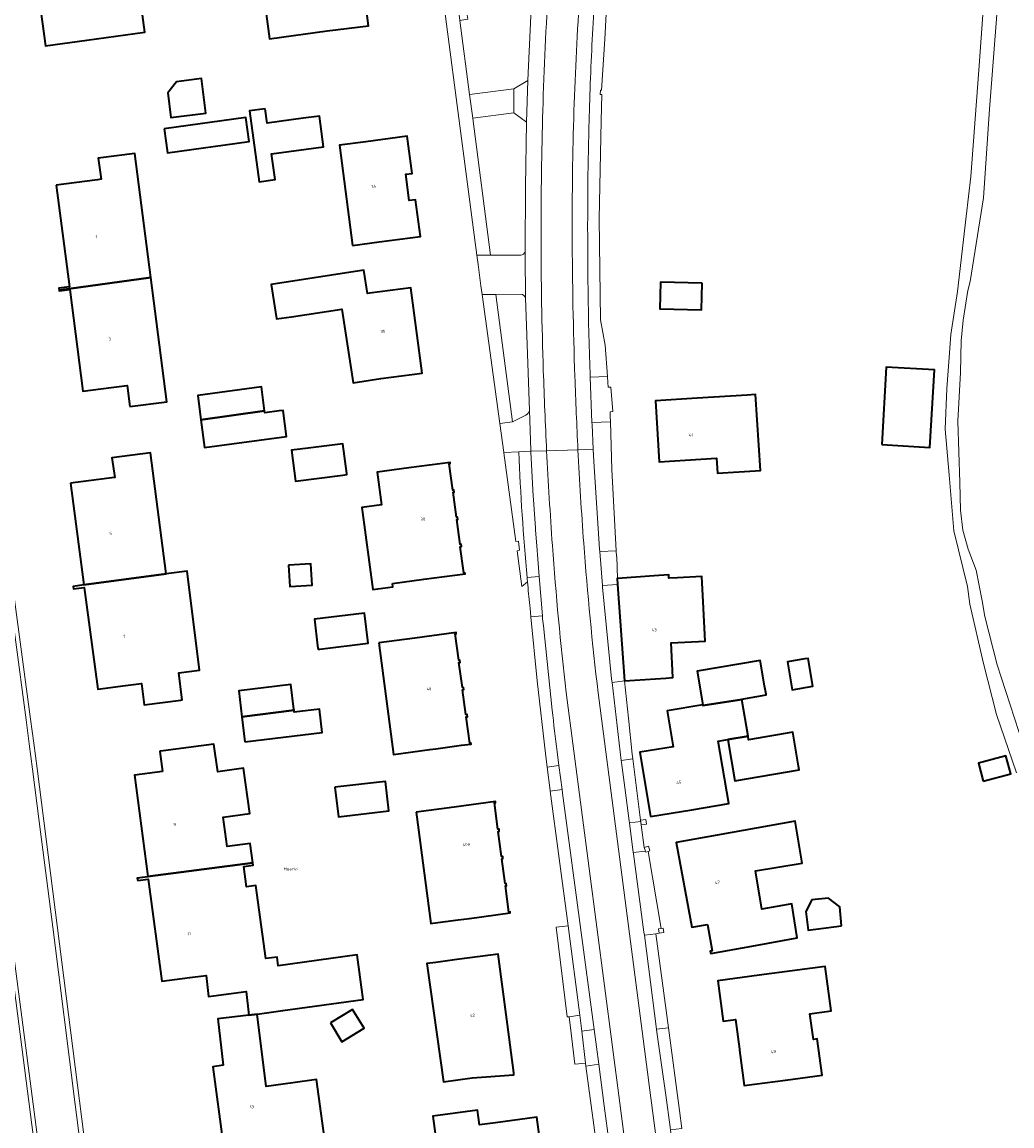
# Model space of a CAD drawing. Header units: metres. Extents: x 201541 to 204988, y 387833 to 394342.
# Tile 159 of 214: x 203516 to 203635, y 391605 to 391738. Entities that reach past the tile are written whole.
import ezdxf
from ezdxf.enums import TextEntityAlignment as Align

# ---------------------------------------------------------------- set-up
doc = ezdxf.new("R2010")
doc.units = ezdxf.units.M
doc.layers.get('Defpoints').update_dxf_attribs({"lineweight": 25})
for name, color, linetype, lineweight in [('B-WE-GR-BEPLANTING_CULTUUR_BODEMBEDEKKER-GV', 90, 'Continuous', 18), ('B-WE-IE-TERREINAFSCHEIDING_KUNSTMATIG_MUUR-G', 90, 'IE-TERREINAFSCHEIDING-KUNSTMATIG-DICHT', 18), ('B-WE-IE-TERREINAFSCHEIDING_KUNSTMATIG_MUUR-GV', 90, 'Continuous', 18), ('B-WE-OG-BEBOUWING-GV', 7, 'Continuous', 35), ('B-WE-OG-BEBOUWING-T18', 10, 'Continuous', 18), ('B-WE-OG-TERREIN_ERF-GV', 7, 'Continuous', 18), ('B-WE-OG-WATER-GV', 130, 'Continuous', 18), ('B-WE-OG-WATER_SLOOT-GV', 120, 'Continuous', 18), ('B-WE-VH-ONVERHARD-GV', 252, 'Continuous', 18), ('B-WE-VH-VERHARDING_ASFALT-GV', 252, 'Continuous', 18), ('B-WE-VH-VERHARDING_BETONSTRAATSTEEN-GV', 252, 'Continuous', 18), ('B-WE-VH-VERHARDING_STRAATBAKSTEEN-GV', 252, 'Continuous', 18), ('B-WE-VH-VERHARDING_TEGEL-GV', 252, 'Continuous', 18)]:
    doc.layers.add(name, color=color, linetype=linetype, lineweight=lineweight)
doc.styles.add('NLCS-ISO-M200-T18', font='NLCS-ISO.ttf', dxfattribs={"height": 0.36})
doc.linetypes.add('IE-TERREINAFSCHEIDING-KUNSTMATIG-DICHT', pattern='A,8,-1,[82,NLCS.SHX,S=0.75,R=90,X=0,Y=0],-1', length=10)

msp = doc.modelspace()

# ---------------------------------------------------------------- linework, layer by layer
at = {"layer": 'B-WE-GR-BEPLANTING_CULTUUR_BODEMBEDEKKER-GV'}
for points in [[(203572.889, 391749.26), (203571.427, 391749.421), (203571.384, 391747.935), (203569.464, 391748.063), (203569.538, 391749.629), (203567.055, 391749.902), (203567.248, 391748.428), (203568.519, 391738.723), (203569.449, 391738.849), (203569.594, 391737.879), (203568.65, 391737.722), (203569.812, 391728.85), (203575.109, 391729.543), (203576.812, 391730.562), (203576.813, 391730.59), (203577.158, 391738.283), (203577.586, 391746.045), (203576.37, 391746.103)], [(203576.474, 391710.055), (203576.509, 391717.804), (203576.635, 391725.55), (203575.101, 391726.653), (203570.184, 391726.009)], [(203570.184, 391726.009), (203570.187, 391725.99), (203572.335, 391709.59), (203575.948, 391709.59)], [(203576.009, 391704.916), (203572.949, 391704.9), (203574.949, 391689.627), (203576.571, 391690.427)], [(203576.977, 391690.994), (203576.512, 391704.514)], [(203575.719, 391686.018), (203573.903, 391685.934), (203573.91, 391685.885), (203575.376, 391675.259)], [(203575.376, 391675.259), (203575.675, 391675.314), (203575.79, 391674.246), (203575.53, 391674.15), (203576.086, 391669.854), (203576.754, 391670.418)]]:
    msp.add_lwpolyline(points, dxfattribs=at)
for points in [[(203575.948, 391709.59, 0.3400764), (203576.474, 391710.055)], [(203576.512, 391704.514, 0.2507881), (203576.009, 391704.916)], [(203576.571, 391690.427, 0.2515443), (203576.977, 391690.994)], [(203576.705, 391670.945, -0.0129254), (203575.719, 391686.018)], [(203576.754, 391670.418, -0.0020562), (203576.705, 391670.945)]]:
    msp.add_lwpolyline(points, format="xyb", dxfattribs=at)
at = {"layer": 'B-WE-IE-TERREINAFSCHEIDING_KUNSTMATIG_MUUR-G'}
for points in [[(203587.41, 391766.787), (203587.589, 391766.773), (203587.364, 391760.523), (203587.055, 391754.414), (203586.446, 391743.909), (203586.04, 391735.513), (203585.64, 391729.371), (203585.517, 391729.379), (203585.484, 391728.849), (203585.656, 391728.85), (203585.57, 391725.727)], [(203585.57, 391725.727), (203585.35, 391713.949), (203585.513, 391701.855), (203586.061, 391698.809)], [(203586.405, 391694.327), (203586.429, 391693.754), (203586.762, 391693.792)], [(203586.984, 391690.847), (203586.658, 391690.818), (203586.683, 391690.289)], [(203590.938, 391641.922), (203590.308, 391641.841)], [(203590.308, 391641.841), (203590.4, 391641.28)], [(203590.741, 391641.332), (203591.01, 391641.366), (203590.938, 391641.922)], [(203590.4, 391641.28), (203590.741, 391641.332)], [(203591.144, 391638.686), (203590.754, 391638.567)], [(203590.754, 391638.567), (203590.923, 391638.014), (203591.223, 391638.106)], [(203591.223, 391638.106), (203591.437, 391638.172), (203591.268, 391638.724), (203591.144, 391638.686)], [(203592.775, 391628.878), (203592.459, 391628.83)], [(203592.459, 391628.83), (203592.543, 391628.287)], [(203592.543, 391628.287), (203593.093, 391628.372), (203593.01, 391628.914), (203592.775, 391628.878)]]:
    msp.add_lwpolyline(points, dxfattribs=at)
at = {"layer": 'B-WE-IE-TERREINAFSCHEIDING_KUNSTMATIG_MUUR-GV'}
for points in [[(203590.4, 391641.28), (203590.741, 391641.332), (203591.01, 391641.366), (203590.938, 391641.922), (203590.308, 391641.841), (203590.332, 391641.696)], [(203591.223, 391638.106), (203591.437, 391638.172), (203591.268, 391638.724), (203591.144, 391638.686), (203590.754, 391638.567), (203590.885, 391638.14), (203590.923, 391638.014)], [(203592.543, 391628.287), (203593.093, 391628.372), (203593.01, 391628.914), (203592.775, 391628.878), (203592.459, 391628.83)]]:
    msp.add_lwpolyline(points, close=True, dxfattribs=at)
at = {"layer": 'B-WE-OG-BEBOUWING-GV'}
for points in [[(203552.749, 391736.486), (203557.708, 391737.118), (203556.694, 391745.077), (203550.919, 391744.304), (203549.465, 391744.11), (203549.332, 391745.104), (203549.02, 391745.061), (203549.153, 391744.068), (203544.774, 391743.482), (203545.438, 391738.527), (203545.838, 391735.529)], [(203523.931, 391735.395), (203530.877, 391736.342), (203530.473, 391739.302), (203529.794, 391744.256), (203524, 391743.463), (203522.607, 391743.272), (203522.471, 391744.265), (203522.164, 391744.231), (203522.301, 391743.23), (203517.888, 391742.626), (203518.978, 391734.713)], [(203533.634, 391729.052), (203534.008, 391726.108), (203538.205, 391726.64), (203537.681, 391730.774), (203534.674, 391730.393)], [(203545.324, 391727.151), (203543.417, 391726.887), (203544.594, 391718.397), (203546.502, 391718.667), (203546.065, 391721.749), (203552.309, 391722.596), (203551.81, 391726.274), (203549.852, 391726.008), (203545.558, 391725.426)], [(203533.209, 391724.743), (203533.611, 391721.855), (203543.381, 391723.215), (203542.977, 391726.107)], [(203555.78, 391710.773), (203558.965, 391711.185), (203563.923, 391711.827), (203563.35, 391716.253), (203562.57, 391716.152), (203562.157, 391719.305), (203562.92, 391719.405), (203562.336, 391723.856), (203557.379, 391723.206), (203554.222, 391722.792)], [(203520.27, 391718.009), (203521.848, 391705.812), (203520.593, 391705.65), (203520.608, 391705.423), (203531.612, 391706.935), (203529.692, 391721.788), (203525.309, 391721.221), (203525.635, 391718.702), (203525.229, 391718.65), (203523.67, 391718.449)], [(203529.099, 391691.459), (203533.539, 391692.032), (203531.612, 391706.935), (203520.608, 391705.423), (203520.616, 391705.307), (203521.892, 391705.472), (203523.469, 391693.28), (203526.867, 391693.719), (203528.428, 391693.921), (203528.775, 391693.965)], [(203557.832, 391705.029), (203557.592, 391704.992), (203557.155, 391707.808), (203546.039, 391706.082), (203546.672, 391702.006), (203546.679, 391701.961), (203548.455, 391702.209), (203554.488, 391703.142), (203555.857, 391694.29), (203559.168, 391694.802), (203564.126, 391695.45), (203562.789, 391705.677)], [(203597.694, 391706.255), (203592.696, 391706.376), (203592.618, 391703.163), (203597.616, 391703.041)], [(203619.218, 391686.903), (203624.974, 391686.556), (203625.528, 391695.837), (203619.769, 391696.179)], [(203537.607, 391689.874), (203545.232, 391690.942), (203544.853, 391693.793), (203537.221, 391692.776)], [(203603.077, 391692.814), (203597.094, 391692.445), (203592.104, 391692.137), (203592.554, 391684.827), (203597.544, 391685.135), (203599.414, 391685.251), (203599.55, 391683.478), (203604.677, 391683.776), (203604.102, 391692.881)], [(203545.232, 391690.942), (203537.607, 391689.874), (203538.051, 391686.535), (203547.885, 391687.843), (203547.466, 391690.991), (203546.985, 391690.927), (203545.265, 391690.697)], [(203550.47, 391686.455), (203548.475, 391686.201), (203548.945, 391682.511), (203554.625, 391683.233), (203555.106, 391683.308), (203555.089, 391683.416), (203554.634, 391686.986)], [(203521.968, 391682.246), (203523.588, 391670.056), (203533.436, 391671.388), (203531.581, 391685.908), (203526.942, 391685.315), (203527.269, 391682.953), (203526.923, 391682.905), (203525.383, 391682.7)], [(203560.557, 391670.229), (203564.319, 391670.732), (203569.274, 391671.394), (203569.256, 391671.528), (203569.122, 391671.51), (203568.702, 391674.646), (203568.836, 391674.664), (203568.801, 391674.932), (203568.667, 391674.914), (203568.267, 391677.904), (203568.401, 391677.922), (203568.366, 391678.184), (203568.232, 391678.166), (203567.83, 391681.167), (203567.964, 391681.185), (203567.928, 391681.454), (203567.794, 391681.436), (203567.371, 391684.599), (203567.505, 391684.617), (203567.487, 391684.751), (203562.532, 391684.088), (203558.718, 391683.578), (203559.242, 391679.66), (203556.903, 391679.347), (203558.218, 391669.509), (203560.611, 391669.829)], [(203548.121, 391672.435), (203548.257, 391669.887), (203550.931, 391670.03), (203550.795, 391672.578)], [(203528.584, 391657.988), (203530.468, 391658.24), (203530.792, 391655.696), (203535.202, 391656.258), (203535.367, 391656.279), (203535.332, 391656.554), (203534.955, 391659.499), (203537.452, 391659.855), (203535.969, 391671.7), (203533.436, 391671.388), (203523.588, 391670.056), (203522.28, 391669.882), (203522.32, 391669.576), (203523.628, 391669.75), (203525.25, 391657.541)], [(203592.483, 391671.174), (203587.551, 391670.823), (203587.496, 391670.819), (203587.546, 391670.114), (203588.369, 391658.54), (203593.356, 391658.896), (203594.168, 391658.954), (203593.963, 391663.097), (203598.043, 391663.299), (203597.808, 391668.015), (203597.656, 391671.077), (203594.726, 391670.915), (203593.716, 391670.859), (203593.718, 391671.262)], [(203551.601, 391662.767), (203551.651, 391662.351), (203551.862, 391662.376), (203557.648, 391663.071), (203557.214, 391666.664), (203551.217, 391665.94)], [(203558.916, 391663.098), (203560.701, 391649.742), (203565.032, 391650.321), (203565.76, 391650.418), (203568.831, 391650.829), (203569.987, 391650.983), (203569.969, 391651.117), (203569.835, 391651.099), (203569.415, 391654.235), (203569.549, 391654.253), (203569.514, 391654.521), (203569.38, 391654.503), (203568.98, 391657.493), (203569.114, 391657.511), (203569.079, 391657.773), (203568.945, 391657.755), (203568.543, 391660.756), (203568.677, 391660.774), (203568.641, 391661.043), (203568.507, 391661.025), (203568.084, 391664.188), (203568.218, 391664.206), (203568.2, 391664.34), (203563.245, 391663.677)], [(203602.443, 391656.309), (203602.432, 391656.372), (203605.364, 391656.873), (203605.351, 391656.95), (203605.179, 391657.96), (203604.697, 391660.786), (203604.658, 391661.016), (203597.114, 391659.728), (203597.769, 391655.674), (203597.78, 391655.609)], [(203610, 391661.181), (203607.921, 391660.826), (203608.491, 391657.486), (203610.977, 391657.911), (203610.406, 391661.251)], [(203542.525, 391654.25), (203548.777, 391655.027), (203548.759, 391655.178), (203548.403, 391658.134), (203542.147, 391657.378)], [(203591.517, 391642.286), (203596.449, 391643.11), (203600.906, 391643.855), (203599.63, 391651.317), (203600.785, 391651.515), (203603.192, 391651.926), (203602.443, 391656.309), (203597.78, 391655.609), (203597.769, 391655.674), (203593.508, 391654.962), (203594.226, 391650.662), (203590.231, 391649.995)], [(203542.888, 391651.245), (203552.16, 391652.359), (203551.823, 391655.162), (203548.804, 391654.799), (203548.777, 391655.027), (203542.525, 391654.25)], [(203603.192, 391651.926), (203600.785, 391651.515), (203601.629, 391646.574), (203609.324, 391647.888), (203609.252, 391648.308), (203608.552, 391652.404), (203603.265, 391651.5)], [(203533.013, 391647.702), (203529.641, 391647.255), (203531.253, 391635.11), (203543.837, 391636.728), (203543.52, 391639.06), (203540.767, 391638.686), (203540.287, 391642.216), (203543.469, 391642.649), (203542.731, 391648.069), (203539.619, 391647.646), (203539.166, 391650.981), (203533.082, 391650.154), (203532.757, 391650.11), (203532.687, 391650.1)], [(203631.388, 391646.509), (203634.678, 391647.393), (203634.094, 391649.565), (203630.804, 391648.682)], [(203553.678, 391645.809), (203554.082, 391642.262), (203560.126, 391642.953), (203559.721, 391646.5)], [(203563.404, 391642.809), (203565.187, 391629.454), (203565.422, 391629.485), (203568.449, 391629.889), (203569.817, 391630.072), (203574.688, 391630.723), (203574.67, 391630.857), (203574.536, 391630.839), (203574.116, 391633.975), (203574.25, 391633.993), (203574.215, 391634.261), (203574.081, 391634.243), (203573.681, 391637.233), (203573.815, 391637.251), (203573.78, 391637.513), (203573.646, 391637.495), (203573.244, 391640.496), (203573.378, 391640.514), (203573.342, 391640.783), (203573.208, 391640.765), (203572.785, 391643.928), (203572.919, 391643.946), (203572.901, 391644.08), (203567.946, 391643.417)], [(203598.315, 391629.36), (203598.889, 391626.201), (203598.673, 391626.162), (203598.73, 391625.847), (203603.649, 391626.741), (203609.065, 391627.725), (203608.43, 391631.812), (203604.838, 391631.161), (203604.086, 391635.779), (203609.674, 391636.691), (203608.847, 391641.749), (203599.511, 391640.05), (203594.592, 391639.155), (203596.436, 391629.018)], [(203543.837, 391636.728), (203531.253, 391635.11), (203531.259, 391635.064), (203529.97, 391634.893), (203530.036, 391634.63), (203531.295, 391634.797), (203532.92, 391622.552), (203536.269, 391622.974), (203538.247, 391623.223), (203538.509, 391620.724), (203543.042, 391621.306), (203543.357, 391618.45), (203544.359, 391618.592), (203547.442, 391619.028), (203557.071, 391620.35), (203556.337, 391625.699), (203546.883, 391624.4), (203546.74, 391625.439), (203545.384, 391625.253), (203544.184, 391634.029), (203543.075, 391633.877), (203542.743, 391636.311), (203543.873, 391636.465)], [(203614.407, 391629.168), (203614.203, 391631.47), (203612.841, 391632.51), (203610.85, 391632.314), (203610.117, 391630.893), (203610.411, 391628.647)], [(203570.142, 391610.956), (203575.127, 391611.333), (203575.109, 391611.572), (203574.348, 391617.337), (203573.233, 391625.781), (203569.845, 391625.333), (203568.276, 391625.126), (203565.759, 391624.794), (203564.68, 391624.651), (203566.69, 391610.467)], [(203604.517, 391623.25), (203599.562, 391622.583), (203600.213, 391617.758), (203601.684, 391617.95), (203602.163, 391614.381), (203602.178, 391614.266), (203602.748, 391610.018), (203607.695, 391610.681), (203612.065, 391611.266), (203611.467, 391615.612), (203611.028, 391615.552), (203610.602, 391618.644), (203613.16, 391618.996), (203612.427, 391624.315)], [(203545.233, 391603.669), (203546.129, 391603.776), (203546.47, 391600.927), (203552.71, 391601.728), (203551.473, 391610.74), (203548.634, 391610.35), (203545.438, 391609.911), (203544.359, 391618.592), (203543.357, 391618.45), (203539.65, 391618.04), (203540.264, 391612.485), (203539.049, 391612.289), (203540.276, 391603.013)], [(203553.131, 391617.533), (203554.514, 391615.285), (203557.169, 391616.919), (203555.786, 391619.167)]]:
    msp.add_lwpolyline(points, close=True, dxfattribs=at)
msp.add_lwpolyline([(203570.955, 391600.348), (203571.538, 391595.84), (203572.132, 391592.399), (203572.388, 391590.913), (203573.099, 391591.036), (203575.887, 391591.38), (203580.325, 391591.934), (203579.745, 391596.251), (203579.216, 391596.18), (203577.861, 391606.247), (203572.906, 391605.579), (203570.995, 391605.321), (203570.77, 391607.068), (203565.423, 391606.377), (203565.92, 391602.53)], dxfattribs=at)
at = {"layer": 'B-WE-OG-TERREIN_ERF-GV'}
for points in [[(203635.362, 391647.515), (203632.983, 391654.534), (203631.401, 391660.647), (203629.775, 391667.77), (203629.483, 391669.884), (203627.859, 391676.553), (203627.313, 391683.268), (203626.832, 391688.739), (203627.01, 391693.629), (203627.294, 391697.321), (203627.506, 391700.077), (203628.317, 391705.237), (203629.325, 391714.223), (203629.891, 391719.015), (203630.878, 391731.787), (203631.649, 391742.889), (203632.268, 391747.564), (203634.338, 391755.227), (203635.809, 391760.37)], [(203576.754, 391670.418), (203576.086, 391669.854), (203575.53, 391674.15), (203575.79, 391674.246), (203575.675, 391675.314), (203575.376, 391675.259), (203573.91, 391685.885), (203573.903, 391685.934), (203573.426, 391689.427), (203571.316, 391704.891), (203571.177, 391705.909), (203570.847, 391708.492), (203570.7, 391709.59), (203568.507, 391726.011), (203565.556, 391748.625), (203551.969, 391750.22), (203548.968, 391750.556)], [(203586.446, 391743.909), (203586.04, 391735.513), (203585.64, 391729.371), (203585.517, 391729.379), (203585.484, 391728.849), (203585.656, 391728.85), (203585.57, 391725.727), (203585.35, 391713.949), (203585.513, 391701.855), (203586.061, 391698.809), (203586.349, 391695.059), (203586.405, 391694.327), (203586.429, 391693.754), (203586.762, 391693.792), (203586.984, 391690.847), (203586.658, 391690.818), (203586.683, 391690.289), (203586.704, 391689.626), (203586.885, 391683.895), (203587.374, 391674.155), (203587.409, 391673.451), (203587.462, 391673.472), (203587.551, 391670.823), (203592.483, 391671.174), (203593.718, 391671.262), (203593.716, 391670.859), (203594.726, 391670.915), (203597.656, 391671.077), (203597.808, 391668.015), (203598.043, 391663.299), (203593.963, 391663.097), (203594.168, 391658.954), (203593.356, 391658.896), (203588.369, 391658.54), (203588.859, 391654.077), (203589.32, 391649.764), (203589.392, 391649.19), (203590.308, 391641.841), (203590.938, 391641.922), (203591.01, 391641.366), (203590.741, 391641.332), (203590.4, 391641.28), (203590.754, 391638.567), (203591.144, 391638.686), (203591.268, 391638.724), (203591.437, 391638.172), (203591.223, 391638.106), (203592.775, 391628.878), (203593.01, 391628.914), (203593.093, 391628.372), (203592.543, 391628.287), (203592.157, 391628.228), (203593.654, 391616.968), (203594.976, 391607.024), (203595.257, 391604.885)], [(203506.742, 391733.432), (203510.156, 391707.546), (203514.376, 391675.204), (203514.997, 391670.444), (203515.196, 391668.916), (203517.186, 391653.963), (203517.573, 391651.089), (203517.982, 391648.053), (203524.126, 391599.713), (203525.324, 391586.803), (203526.229, 391586.856), (203526.365, 391585.309)], [(203518.79, 391580.288), (203517.313, 391598.242), (203518.22, 391598.387), (203517.85, 391601.288), (203511.95, 391646.925), (203511.142, 391653.196), (203508.994, 391669.647), (203508.373, 391674.406), (203503.74, 391709.892)], [(203586.79, 391589.519), (203586.13, 391594.762), (203585.025, 391602.94), (203583.752, 391612.367), (203583.707, 391612.699), (203582.444, 391612.585), (203581.989, 391616.323), (203581.75, 391618.283), (203581.499, 391618.25), (203580.189, 391629.01), (203581.615, 391629.194), (203579.485, 391645.335), (203579.473, 391645.427), (203579.112, 391648.216), (203578.899, 391649.862), (203577.9, 391658.561), (203577.159, 391666.236), (203577.059, 391667.278), (203577.03, 391667.603)], [(203540.276, 391603.013), (203539.049, 391612.289), (203540.264, 391612.485), (203539.65, 391618.04), (203543.357, 391618.45), (203543.042, 391621.306), (203538.509, 391620.724), (203538.247, 391623.223), (203536.269, 391622.974), (203532.92, 391622.552), (203531.295, 391634.797), (203530.036, 391634.63), (203529.97, 391634.893), (203531.259, 391635.064), (203531.253, 391635.11), (203529.641, 391647.255), (203533.013, 391647.702), (203532.687, 391650.1), (203532.757, 391650.11), (203533.082, 391650.154), (203539.166, 391650.981), (203539.619, 391647.646), (203542.731, 391648.069), (203543.469, 391642.649), (203540.287, 391642.216), (203540.767, 391638.686), (203543.52, 391639.06), (203543.837, 391636.728), (203543.873, 391636.465), (203542.743, 391636.311), (203543.075, 391633.877), (203544.184, 391634.029), (203545.384, 391625.253), (203546.74, 391625.439), (203546.883, 391624.4), (203556.337, 391625.699), (203557.071, 391620.35), (203547.442, 391619.028), (203544.359, 391618.592), (203545.438, 391609.911), (203548.634, 391610.35), (203551.473, 391610.74), (203552.71, 391601.728)], [(203565.92, 391602.53), (203565.423, 391606.377), (203570.77, 391607.068), (203570.995, 391605.321), (203572.906, 391605.579), (203577.861, 391606.247), (203579.216, 391596.18), (203579.745, 391596.251), (203580.325, 391591.934), (203575.887, 391591.38), (203576.616, 391586.385), (203578.001, 391586.568), (203579.053, 391586.705), (203579.144, 391586.27), (203580.606, 391586.464), (203580.567, 391586.868), (203582.423, 391587.114)]]:
    msp.add_lwpolyline(points, dxfattribs=at)
for points in [[(203557.708, 391737.118), (203552.749, 391736.486), (203545.838, 391735.529), (203545.438, 391738.527), (203544.774, 391743.482), (203549.153, 391744.068), (203549.02, 391745.061), (203549.332, 391745.104), (203549.465, 391744.11), (203550.919, 391744.304), (203556.694, 391745.077)], [(203523.931, 391735.395), (203518.978, 391734.713), (203517.888, 391742.626), (203522.301, 391743.23), (203522.164, 391744.231), (203522.471, 391744.265), (203522.607, 391743.272), (203524, 391743.463), (203529.794, 391744.256), (203530.473, 391739.302), (203530.877, 391736.342)], [(203533.634, 391729.052), (203534.674, 391730.393), (203537.681, 391730.774), (203538.205, 391726.64), (203534.008, 391726.108)], [(203544.594, 391718.397), (203543.417, 391726.887), (203545.324, 391727.151), (203545.558, 391725.426), (203549.852, 391726.008), (203551.81, 391726.274), (203552.309, 391722.596), (203546.065, 391721.749), (203546.502, 391718.667)], [(203533.209, 391724.743), (203542.977, 391726.107), (203543.381, 391723.215), (203533.611, 391721.855)], [(203554.222, 391722.792), (203557.379, 391723.206), (203562.336, 391723.856), (203562.92, 391719.405), (203562.157, 391719.305), (203562.57, 391716.152), (203563.35, 391716.253), (203563.923, 391711.827), (203558.965, 391711.185), (203555.78, 391710.773)], [(203529.692, 391721.788), (203531.612, 391706.935), (203533.539, 391692.032), (203529.099, 391691.459), (203528.775, 391693.965), (203528.428, 391693.921), (203526.867, 391693.719), (203523.469, 391693.28), (203521.892, 391705.472), (203520.616, 391705.307), (203520.608, 391705.423), (203520.593, 391705.65), (203521.848, 391705.812), (203520.27, 391718.009), (203523.67, 391718.449), (203525.229, 391718.65), (203525.635, 391718.702), (203525.309, 391721.221)], [(203555.857, 391694.29), (203554.488, 391703.142), (203548.455, 391702.209), (203546.679, 391701.961), (203546.672, 391702.006), (203546.039, 391706.082), (203557.155, 391707.808), (203557.592, 391704.992), (203557.832, 391705.029), (203562.789, 391705.677), (203564.126, 391695.45), (203559.168, 391694.802)], [(203597.694, 391706.255), (203597.616, 391703.041), (203592.618, 391703.163), (203592.696, 391706.376)], [(203619.218, 391686.903), (203619.769, 391696.179), (203625.528, 391695.837), (203624.974, 391686.556)], [(203537.607, 391689.874), (203537.221, 391692.776), (203544.853, 391693.793), (203545.232, 391690.942), (203545.265, 391690.697), (203546.985, 391690.927), (203547.466, 391690.991), (203547.885, 391687.843), (203538.051, 391686.535)], [(203597.094, 391692.445), (203603.077, 391692.814), (203604.102, 391692.881), (203604.677, 391683.776), (203599.55, 391683.478), (203599.414, 391685.251), (203597.544, 391685.135), (203592.554, 391684.827), (203592.104, 391692.137)], [(203550.47, 391686.455), (203554.634, 391686.986), (203555.089, 391683.416), (203555.106, 391683.308), (203554.625, 391683.233), (203548.945, 391682.511), (203548.475, 391686.201)], [(203530.792, 391655.696), (203530.468, 391658.24), (203528.584, 391657.988), (203525.25, 391657.541), (203523.628, 391669.75), (203522.32, 391669.576), (203522.28, 391669.882), (203523.588, 391670.056), (203521.968, 391682.246), (203525.383, 391682.7), (203526.923, 391682.905), (203527.269, 391682.953), (203526.942, 391685.315), (203531.581, 391685.908), (203533.436, 391671.388), (203535.969, 391671.7), (203537.452, 391659.855), (203534.955, 391659.499), (203535.332, 391656.554), (203535.367, 391656.279), (203535.202, 391656.258)], [(203560.557, 391670.229), (203560.611, 391669.829), (203558.218, 391669.509), (203556.903, 391679.347), (203559.242, 391679.66), (203558.718, 391683.578), (203562.532, 391684.088), (203567.487, 391684.751), (203567.505, 391684.617), (203567.371, 391684.599), (203567.794, 391681.436), (203567.928, 391681.454), (203567.964, 391681.185), (203567.83, 391681.167), (203568.232, 391678.166), (203568.366, 391678.184), (203568.401, 391677.922), (203568.267, 391677.904), (203568.667, 391674.914), (203568.801, 391674.932), (203568.836, 391674.664), (203568.702, 391674.646), (203569.122, 391671.51), (203569.256, 391671.528), (203569.274, 391671.394), (203564.319, 391670.732)], [(203548.121, 391672.435), (203550.795, 391672.578), (203550.931, 391670.03), (203548.257, 391669.887)], [(203551.651, 391662.351), (203551.601, 391662.767), (203551.217, 391665.94), (203557.214, 391666.664), (203557.648, 391663.071), (203551.862, 391662.376)], [(203560.701, 391649.742), (203558.916, 391663.098), (203563.245, 391663.677), (203568.2, 391664.34), (203568.218, 391664.206), (203568.084, 391664.188), (203568.507, 391661.025), (203568.641, 391661.043), (203568.677, 391660.774), (203568.543, 391660.756), (203568.945, 391657.755), (203569.079, 391657.773), (203569.114, 391657.511), (203568.98, 391657.493), (203569.38, 391654.503), (203569.514, 391654.521), (203569.549, 391654.253), (203569.415, 391654.235), (203569.835, 391651.099), (203569.969, 391651.117), (203569.987, 391650.983), (203568.831, 391650.829), (203565.76, 391650.418), (203565.032, 391650.321)], [(203600.785, 391651.515), (203599.63, 391651.317), (203600.906, 391643.855), (203596.449, 391643.11), (203591.517, 391642.286), (203590.231, 391649.995), (203594.226, 391650.662), (203593.508, 391654.962), (203597.769, 391655.674), (203597.114, 391659.728), (203604.658, 391661.016), (203604.697, 391660.786), (203605.179, 391657.96), (203605.351, 391656.95), (203605.364, 391656.873), (203602.432, 391656.372), (203602.443, 391656.309), (203603.192, 391651.926), (203603.265, 391651.5), (203608.552, 391652.404), (203609.252, 391648.308), (203609.324, 391647.888), (203601.629, 391646.574)], [(203607.921, 391660.826), (203610, 391661.181), (203610.406, 391661.251), (203610.977, 391657.911), (203608.491, 391657.486)], [(203552.16, 391652.359), (203542.888, 391651.245), (203542.525, 391654.25), (203542.147, 391657.378), (203548.403, 391658.134), (203548.759, 391655.178), (203548.777, 391655.027), (203548.804, 391654.799), (203551.823, 391655.162)], [(203634.678, 391647.393), (203631.388, 391646.509), (203630.804, 391648.682), (203634.094, 391649.565)], [(203553.678, 391645.809), (203559.721, 391646.5), (203560.126, 391642.953), (203554.082, 391642.262)], [(203569.817, 391630.072), (203568.449, 391629.889), (203565.422, 391629.485), (203565.187, 391629.454), (203563.404, 391642.809), (203567.946, 391643.417), (203572.901, 391644.08), (203572.919, 391643.946), (203572.785, 391643.928), (203573.208, 391640.765), (203573.342, 391640.783), (203573.378, 391640.514), (203573.244, 391640.496), (203573.646, 391637.495), (203573.78, 391637.513), (203573.815, 391637.251), (203573.681, 391637.233), (203574.081, 391634.243), (203574.215, 391634.261), (203574.25, 391633.993), (203574.116, 391633.975), (203574.536, 391630.839), (203574.67, 391630.857), (203574.688, 391630.723)], [(203604.838, 391631.161), (203608.43, 391631.812), (203609.065, 391627.725), (203603.649, 391626.741), (203598.73, 391625.847), (203598.673, 391626.162), (203598.889, 391626.201), (203598.315, 391629.36), (203596.436, 391629.018), (203594.592, 391639.155), (203599.511, 391640.05), (203608.847, 391641.749), (203609.674, 391636.691), (203604.086, 391635.779)], [(203614.407, 391629.168), (203610.411, 391628.647), (203610.117, 391630.893), (203610.85, 391632.314), (203612.841, 391632.51), (203614.203, 391631.47)], [(203566.69, 391610.467), (203564.68, 391624.651), (203565.759, 391624.794), (203568.276, 391625.126), (203569.845, 391625.333), (203573.233, 391625.781), (203574.348, 391617.337), (203575.109, 391611.572), (203575.127, 391611.333), (203570.142, 391610.956)], [(203602.163, 391614.381), (203601.684, 391617.95), (203600.213, 391617.758), (203599.562, 391622.583), (203604.517, 391623.25), (203612.427, 391624.315), (203613.16, 391618.996), (203610.602, 391618.644), (203611.028, 391615.552), (203611.467, 391615.612), (203612.065, 391611.266), (203607.695, 391610.681), (203602.748, 391610.018), (203602.178, 391614.266)], [(203553.131, 391617.533), (203555.786, 391619.167), (203557.169, 391616.919), (203554.514, 391615.285)]]:
    msp.add_lwpolyline(points, close=True, dxfattribs=at)
msp.add_lwpolyline([(203577.03, 391667.603, -0.0028494), (203576.754, 391670.418)], format="xyb", dxfattribs=at)
at = {"layer": 'B-WE-OG-WATER-GV'}
msp.add_lwpolyline([(203634.828, 391746.629), (203633.706, 391742.427), (203633.065, 391738.996), (203632.138, 391727.124), (203631.405, 391716.491), (203629.802, 391706.43), (203629.525, 391705.37), (203628.981, 391701.819), (203628.761, 391699.347), (203628.673, 391695.544), (203628.342, 391689.709), (203628.592, 391682.322), (203628.667, 391679.019), (203628.943, 391676.63), (203629.595, 391674.354), (203630.524, 391671.848), (203631.258, 391668.169), (203631.573, 391666.262), (203633.071, 391660.463), (203636.192, 391650.903)], dxfattribs=at)
at = {"layer": 'B-WE-OG-WATER_SLOOT-GV'}
for points in [[(203635.809, 391760.37), (203634.338, 391755.227), (203632.268, 391747.564), (203631.649, 391742.889), (203630.878, 391731.787), (203629.891, 391719.015), (203629.325, 391714.223), (203628.317, 391705.237), (203627.506, 391700.077), (203627.294, 391697.321), (203627.01, 391693.629), (203626.832, 391688.739), (203627.313, 391683.268), (203627.859, 391676.553), (203629.483, 391669.884), (203629.775, 391667.77), (203631.401, 391660.647), (203632.983, 391654.534), (203635.362, 391647.515)], [(203636.192, 391650.903), (203633.071, 391660.463), (203631.573, 391666.262), (203631.258, 391668.169), (203630.524, 391671.848), (203629.595, 391674.354), (203628.943, 391676.63), (203628.667, 391679.019), (203628.592, 391682.322), (203628.342, 391689.709), (203628.673, 391695.544), (203628.761, 391699.347), (203628.981, 391701.819), (203629.525, 391705.37), (203629.802, 391706.43), (203631.405, 391716.491), (203632.138, 391727.124), (203633.065, 391738.996), (203633.706, 391742.427), (203634.828, 391746.629)]]:
    msp.add_lwpolyline(points, dxfattribs=at)
at = {"layer": 'B-WE-VH-ONVERHARD-GV'}
msp.add_lwpolyline([(203581.75, 391618.283), (203583.032, 391618.45), (203581.615, 391629.194), (203580.189, 391629.01), (203581.499, 391618.25)], close=True, dxfattribs=at)
at = {"layer": 'B-WE-VH-VERHARDING_ASFALT-GV'}
for points in [[(203579.433, 391768.045), (203578.691, 391759.778), (203578.221, 391753.734), (203577.682, 391747.087), (203577.586, 391746.045), (203577.158, 391738.283), (203576.813, 391730.59), (203576.812, 391730.562), (203576.635, 391725.55), (203576.509, 391717.804), (203576.474, 391710.055), (203576.475, 391709.904), (203576.478, 391709.511), (203576.512, 391704.514), (203576.977, 391690.994), (203577.156, 391686.206), (203577.161, 391686.084)], [(203582.807, 391686.262), (203584.632, 391686.32), (203584.496, 391689.292), (203584.487, 391689.543), (203584.285, 391694.983), (203584.275, 391695.262), (203584.27, 391695.388), (203584.214, 391696.397)], [(203577.161, 391686.084), (203579.053, 391686.144)], [(203579.053, 391686.144), (203577.161, 391686.084), (203577.165, 391685.962), (203577.221, 391684.49), (203577.447, 391680.705), (203577.474, 391680.294), (203577.628, 391677.981), (203577.702, 391676.923), (203577.725, 391676.621), (203577.865, 391674.748), (203577.985, 391673.142), (203578.154, 391671.08), (203578.54, 391666.369), (203578.557, 391666.157), (203578.571, 391665.986), (203578.681, 391665.159), (203579.714, 391655.055)], [(203582.807, 391686.262), (203579.053, 391686.144)], [(203579.053, 391686.144), (203582.807, 391686.262)], [(203588.948, 391641.752), (203588.427, 391645.784), (203588.021, 391648.753), (203587.99, 391649.015), (203586.89, 391658.366), (203586.842, 391658.772), (203586.839, 391658.798), (203585.76, 391669.787), (203585.744, 391669.985), (203585.41, 391674.056), (203585.387, 391674.34), (203584.699, 391684.854), (203584.632, 391686.32), (203582.807, 391686.262)], [(203524.947, 391585.155), (203524.778, 391586.708), (203523.579, 391599.653), (203522.551, 391607.745), (203519.848, 391629.007), (203518.234, 391641.709), (203517.437, 391647.982), (203517.028, 391651.016), (203516.641, 391653.89), (203515.322, 391663.797), (203514.651, 391668.844), (203514.452, 391670.372), (203509.47, 391669.71), (203509.47, 391669.709), (203510.638, 391660.764), (203511.618, 391653.258), (203512.426, 391646.986), (203514.734, 391629.138), (203515.312, 391624.663), (203518.326, 391601.349), (203518.697, 391598.438), (203519.817, 391585.67), (203520.213, 391580.207), (203526.83, 391581.274)], [(203580.317, 391650.048), (203580.532, 391648.401), (203580.907, 391645.522), (203580.962, 391645.098), (203584.728, 391616.744), (203585.288, 391612.575), (203585.94, 391607.601), (203586.527, 391603.137), (203587.095, 391598.818), (203587.883, 391592.982), (203588.397, 391589.174), (203589.234, 391582.759), (203591.094, 391582.996), (203589.752, 391593.101), (203587.815, 391607.919), (203581.378, 391657.161)], [(203581.378, 391657.161), (203587.815, 391607.919), (203589.752, 391593.101), (203591.094, 391582.996), (203593.18, 391583.262), (203594.845, 391583.5), (203593.221, 391595.803), (203591.559, 391608.554), (203585.227, 391657.13)], [(203585.227, 391657.13), (203591.559, 391608.554), (203593.221, 391595.803), (203594.845, 391583.5), (203596.655, 391583.759), (203596.074, 391588.186), (203596.007, 391588.7), (203594.481, 391600.08), (203594.454, 391600.299), (203593.992, 391603.992), (203593.902, 391604.716), (203593.871, 391604.965), (203593.862, 391605.037), (203593.33, 391608.864), (203592.279, 391616.419), (203592.232, 391616.783), (203590.769, 391628.048), (203590.719, 391628.431), (203589.457, 391637.809), (203589.452, 391637.849), (203589.438, 391637.959), (203588.978, 391641.521), (203588.948, 391641.752)]]:
    msp.add_lwpolyline(points, dxfattribs=at)
for points in [[(203584.621, 391737.431, -0.0033699), (203585.247, 391748.722)], [(203579.282, 391742.102, 0.0079179), (203578.594, 391726.949)], [(203578.594, 391726.949, -0.0079179), (203579.282, 391742.102)], [(203582.32, 391726.913, -0.0062312), (203583.021, 391741.193)], [(203583.021, 391741.193, 0.0062312), (203582.32, 391726.913)], [(203584.174, 391726.902, -0.0057952), (203584.621, 391737.431)], [(203578.594, 391726.949, 0.0077467), (203578.384, 391711.976)], [(203578.384, 391711.976, -0.0077467), (203578.594, 391726.949)], [(203582.12, 391711.952, -0.0085549), (203582.32, 391726.913)], [(203582.32, 391726.913, 0.0085549), (203582.12, 391711.952)], [(203583.979, 391716.895, -0.005496), (203584.174, 391726.902)], [(203584.214, 391696.397, -0.0088301), (203583.979, 391716.895)], [(203578.384, 391711.976, 0.00825), (203578.654, 391695.734)], [(203578.654, 391695.734, -0.00825), (203578.384, 391711.976)], [(203582.441, 391695.046, -0.0083395), (203582.12, 391711.952)], [(203582.12, 391711.952, 0.0083395), (203582.441, 391695.046)], [(203578.654, 391695.734, 0.0044848), (203579.053, 391686.144)], [(203579.053, 391686.144, -0.0044848), (203578.654, 391695.734)], [(203582.807, 391686.262, -0.0041007), (203582.441, 391695.046)], [(203582.441, 391695.046, 0.0041007), (203582.807, 391686.262)], [(203579.053, 391686.144, 0.005434), (203579.742, 391674.787)], [(203579.742, 391674.787, -0.005434), (203579.053, 391686.144)], [(203583.492, 391675.053, -0.0052489), (203582.807, 391686.262)], [(203582.807, 391686.262, 0.0052489), (203583.492, 391675.053)], [(203585.227, 391657.13, -0.0108805), (203583.492, 391675.053)], [(203583.492, 391675.053, 0.0108805), (203585.227, 391657.13)], [(203579.742, 391674.787, 0.0102085), (203581.378, 391657.161)], [(203581.378, 391657.161, -0.0102085), (203579.742, 391674.787)], [(203579.714, 391655.055, 0.004599), (203580.317, 391650.048)]]:
    msp.add_lwpolyline(points, format="xyb", dxfattribs=at)
at = {"layer": 'B-WE-VH-VERHARDING_BETONSTRAATSTEEN-GV'}
for points in [[(203505.599, 391738.001), (203506.197, 391733.361), (203509.611, 391707.475), (203509.742, 391706.468), (203512.335, 391686.592), (203513.831, 391675.132), (203514.452, 391670.373), (203514.452, 391670.372), (203514.651, 391668.844), (203515.322, 391663.797), (203516.641, 391653.89), (203517.028, 391651.016), (203517.437, 391647.982), (203518.234, 391641.709), (203519.848, 391629.007), (203522.551, 391607.745), (203523.579, 391599.653)], [(203524.126, 391599.713), (203517.982, 391648.053), (203517.573, 391651.089), (203517.186, 391653.963), (203515.196, 391668.916), (203514.997, 391670.444), (203514.376, 391675.204), (203510.156, 391707.546), (203506.742, 391733.432), (203506.141, 391738.08)], [(203511.95, 391646.925), (203517.85, 391601.288)], [(203518.326, 391601.349), (203515.312, 391624.663)]]:
    msp.add_lwpolyline(points, dxfattribs=at)
at = {"layer": 'B-WE-VH-VERHARDING_STRAATBAKSTEEN-GV'}
for points in [[(203575.109, 391729.543), (203575.101, 391726.653), (203576.635, 391725.55), (203576.812, 391730.562)], [(203586.984, 391690.847), (203586.762, 391693.792), (203586.429, 391693.754), (203586.405, 391694.327), (203586.349, 391695.059), (203584.285, 391694.983), (203584.487, 391689.543), (203586.704, 391689.626), (203586.683, 391690.289), (203586.658, 391690.818)], [(203585.744, 391669.985), (203587.546, 391670.114), (203587.496, 391670.819), (203587.551, 391670.823), (203587.462, 391673.472), (203587.409, 391673.451), (203587.374, 391674.155), (203585.41, 391674.056)], [(203586.89, 391658.366), (203587.99, 391649.015), (203589.392, 391649.19), (203589.32, 391649.764), (203588.859, 391654.077), (203588.369, 391658.54)], [(203579.112, 391648.216), (203579.473, 391645.427), (203579.485, 391645.335), (203580.907, 391645.522), (203580.532, 391648.401)], [(203590.754, 391638.567), (203590.4, 391641.28), (203590.332, 391641.696), (203588.978, 391641.521), (203589.438, 391637.959), (203590.885, 391638.14)], [(203592.232, 391616.783), (203593.654, 391616.968), (203592.157, 391628.228), (203590.769, 391628.048)], [(203585.288, 391612.575), (203584.728, 391616.744), (203583.253, 391616.571), (203583.707, 391612.699), (203583.752, 391612.367)]]:
    msp.add_lwpolyline(points, close=True, dxfattribs=at)
for points in [[(203572.335, 391709.59), (203570.7, 391709.59), (203570.847, 391708.492), (203571.177, 391705.909), (203571.316, 391704.891), (203572.949, 391704.9), (203576.009, 391704.916)], [(203575.948, 391709.59), (203572.335, 391709.59)], [(203576.512, 391704.514), (203576.478, 391709.511), (203576.475, 391709.904), (203576.474, 391710.055)], [(203573.426, 391689.427), (203573.903, 391685.934), (203575.719, 391686.018), (203577.161, 391686.084), (203577.156, 391686.206), (203576.977, 391690.994)], [(203576.571, 391690.427), (203574.949, 391689.627), (203573.426, 391689.427)], [(203577.03, 391667.603), (203577.059, 391667.278), (203577.159, 391666.236), (203578.54, 391666.369), (203578.154, 391671.08), (203576.705, 391670.945)]]:
    msp.add_lwpolyline(points, dxfattribs=at)
for points in [[(203576.474, 391710.055, -0.3400764), (203575.948, 391709.59)], [(203576.009, 391704.916, -0.2507881), (203576.512, 391704.514)], [(203576.977, 391690.994, -0.2515443), (203576.571, 391690.427)], [(203576.705, 391670.945, 0.0020562), (203576.754, 391670.418)], [(203576.754, 391670.418, 0.0028494), (203577.03, 391667.603)]]:
    msp.add_lwpolyline(points, format="xyb", dxfattribs=at)
at = {"layer": 'B-WE-VH-VERHARDING_TEGEL-GV'}
for points in [[(203572.335, 391709.59), (203570.187, 391725.99), (203570.184, 391726.009), (203569.812, 391728.85), (203568.65, 391737.722), (203568.519, 391738.723), (203567.248, 391748.428), (203565.556, 391748.625), (203568.507, 391726.011), (203570.7, 391709.59)], [(203569.812, 391728.85), (203570.184, 391726.009), (203575.101, 391726.653), (203575.109, 391729.543)], [(203572.949, 391704.9), (203571.316, 391704.891), (203573.426, 391689.427), (203574.949, 391689.627)], [(203584.699, 391684.854), (203585.387, 391674.34), (203585.41, 391674.056), (203587.374, 391674.155), (203586.885, 391683.895), (203586.704, 391689.626), (203584.487, 391689.543), (203584.496, 391689.292), (203584.632, 391686.32)], [(203585.76, 391669.787), (203586.839, 391658.798), (203586.842, 391658.772), (203586.89, 391658.366), (203588.369, 391658.54), (203587.546, 391670.114), (203585.744, 391669.985)], [(203588.021, 391648.753), (203588.427, 391645.784), (203588.948, 391641.752), (203588.978, 391641.521), (203590.332, 391641.696), (203590.308, 391641.841), (203589.392, 391649.19), (203587.99, 391649.015)], [(203581.615, 391629.194), (203583.032, 391618.45), (203583.253, 391616.571), (203584.728, 391616.744), (203580.962, 391645.098), (203580.907, 391645.522), (203579.485, 391645.335)], [(203592.775, 391628.878), (203591.223, 391638.106), (203590.923, 391638.014), (203590.885, 391638.14), (203589.438, 391637.959), (203589.452, 391637.849), (203589.457, 391637.809), (203590.719, 391628.431), (203590.769, 391628.048), (203592.157, 391628.228), (203592.543, 391628.287), (203592.459, 391628.83)], [(203582.444, 391612.585), (203583.707, 391612.699), (203583.253, 391616.571), (203583.032, 391618.45), (203581.75, 391618.283), (203581.989, 391616.323)], [(203592.279, 391616.419), (203593.33, 391608.864), (203593.862, 391605.037), (203593.871, 391604.965), (203593.902, 391604.716), (203595.257, 391604.885), (203594.976, 391607.024), (203593.654, 391616.968), (203592.232, 391616.783)], [(203585.025, 391602.94), (203586.13, 391594.762), (203586.79, 391589.519), (203586.851, 391588.986), (203588.397, 391589.174), (203587.883, 391592.982), (203587.095, 391598.818), (203586.527, 391603.137), (203585.94, 391607.601), (203585.288, 391612.575), (203583.752, 391612.367)]]:
    msp.add_lwpolyline(points, close=True, dxfattribs=at)
for points in [[(203585.247, 391748.722, 0.0033699), (203584.621, 391737.431)], [(203584.621, 391737.431, 0.0057952), (203584.174, 391726.902)], [(203584.174, 391726.902, 0.005496), (203583.979, 391716.895)], [(203583.979, 391716.895, 0.0088301), (203584.214, 391696.397)], [(203575.719, 391686.018, 0.0129254), (203576.705, 391670.945)], [(203580.317, 391650.048, -0.004599), (203579.714, 391655.055)]]:
    msp.add_lwpolyline(points, format="xyb", dxfattribs=at)
for points in [[(203584.214, 391696.397), (203584.27, 391695.388), (203584.275, 391695.262), (203584.285, 391694.983), (203586.349, 391695.059), (203586.061, 391698.809), (203585.513, 391701.855), (203585.35, 391713.949), (203585.57, 391725.727), (203585.656, 391728.85), (203585.484, 391728.849), (203585.517, 391729.379), (203585.64, 391729.371), (203586.04, 391735.513), (203586.446, 391743.909)], [(203577.161, 391686.084), (203575.719, 391686.018)], [(203576.705, 391670.945), (203578.154, 391671.08), (203577.985, 391673.142), (203577.865, 391674.748), (203577.725, 391676.621), (203577.702, 391676.923), (203577.628, 391677.981), (203577.474, 391680.294), (203577.447, 391680.705), (203577.221, 391684.49), (203577.165, 391685.962), (203577.161, 391686.084)], [(203579.714, 391655.055), (203578.681, 391665.159), (203578.571, 391665.986), (203578.557, 391666.157), (203578.54, 391666.369), (203577.159, 391666.236), (203577.9, 391658.561), (203578.899, 391649.862), (203579.112, 391648.216), (203580.532, 391648.401), (203580.317, 391650.048)]]:
    msp.add_lwpolyline(points, dxfattribs=at)

# ---------------------------------------------------------------- texts
at = {"layer": 'B-WE-OG-BEBOUWING-T18', "style": 'NLCS-ISO-M200-T18'}
for s, rotation, p in [('34', 7.4, (203558.314, 391717.846)), ('1', 7.3, (203525.107, 391711.797)), ('36', 7.4, (203559.434, 391700.482)), ('3', 7.3, (203526.693, 391699.539)), ('41', 3.5, (203596.365, 391688.025)), ('38', 7.6, (203564.225, 391677.953)), ('5', 7.5, (203526.8, 391676.247)), ('43', 4, (203591.943, 391664.675)), ('7', 7.5, (203528.441, 391663.895)), ('40', 7.6, (203564.932, 391657.586)), ('45', 9.4, (203594.889, 391646.382)), ('9', 7.5, (203534.462, 391641.337)), ('40a', 7.6, (203569.415, 391638.952)), ('47', 10.3, (203599.525, 391634.387)), ('11', 7.5, (203536.202, 391628.225)), ('42', 7.5, (203570.166, 391618.456)), ('49', 7.6, (203606.237, 391614.098)), ('13', 7.5, (203543.72, 391607.479))]:
    msp.add_text(s, height=0.36, rotation=rotation, dxfattribs=at).set_placement(p, align=Align.MIDDLE)
at = {"layer": 'Defpoints', "color": 250, "style": 'NLCS-ISO-M200-T18'}
msp.add_text('Meerlo', height=0.36, dxfattribs=at).set_placement((203548.367, 391635.995), align=Align.MIDDLE)

doc.saveas('drawing.dxf')
